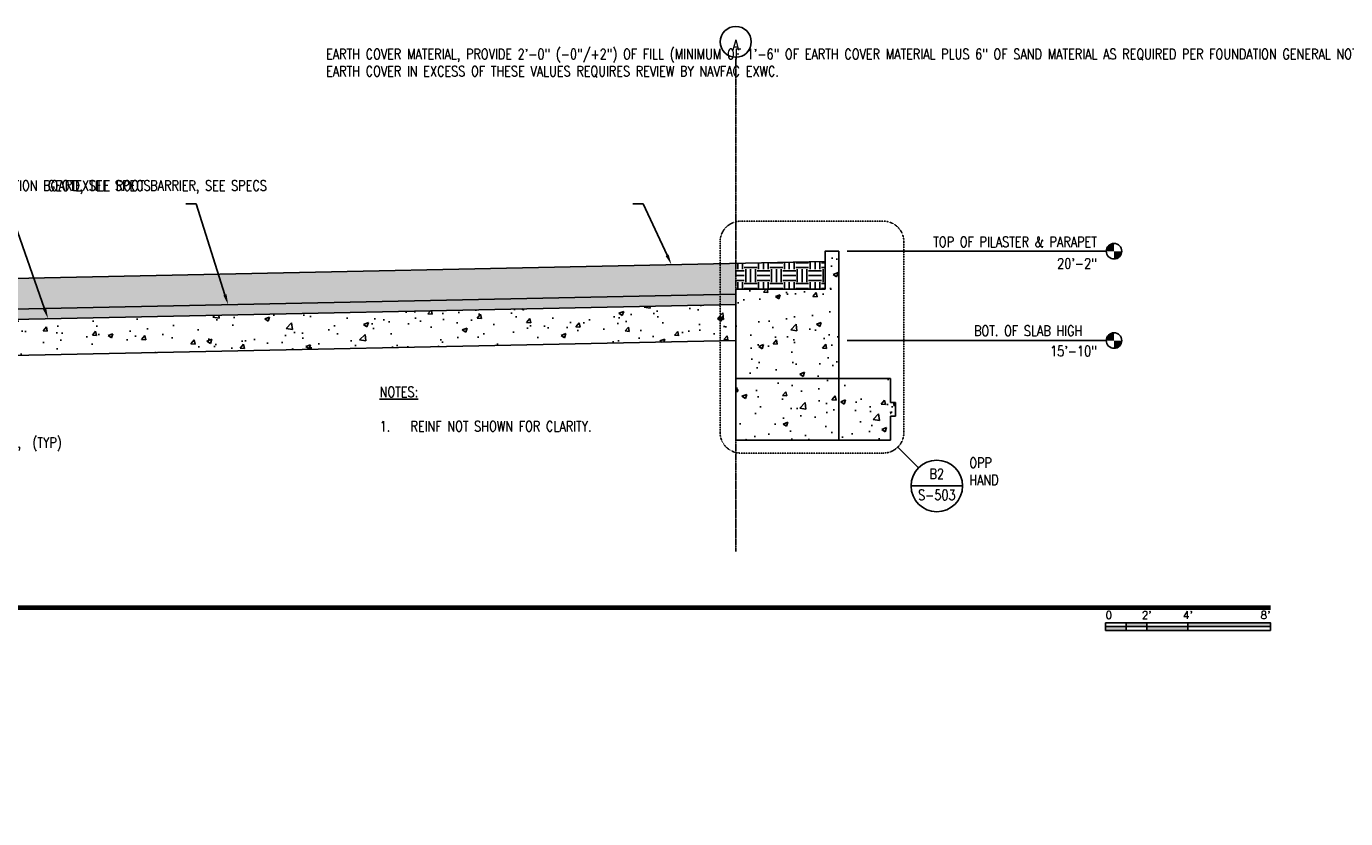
# Model space of a CAD drawing. Header units: inches. Extents: x -1704 to 9052, y -174 to 373.
# Tile 5 of 6: x 5 to 772, y -88 to 373. Entities that reach past the tile are written whole.
import ezdxf
from ezdxf import colors
from ezdxf.entities.mleader import LeaderData, LeaderLine
from ezdxf.enums import TextEntityAlignment as Align
from ezdxf.math import Vec2, Vec3

# ---------------------------------------------------------------- set-up
doc = ezdxf.new("R2010")
doc.units = ezdxf.units.IN
doc.header["$MEASUREMENT"] = 0
doc.linetypes.add('CENTER2', pattern=[1.125, 0.75, -0.125, 0.125, -0.125])
doc.linetypes.add('HIDDEN2', pattern=[0.1875, 0.125, -0.0625])
for name, color, linetype in [('A-DETL', 3, 'Continuous'), ('A-DETL-THIN', 1, 'Continuous'), ('A-FLOR', 173, 'Continuous'), ('A-WALL-PATT', 8, 'Continuous'), ('G-ANNO-REFR', 2, 'Continuous'), ('S-ANNO-NOTE', 2, 'Continuous'), ('S-ANNO-SYMB', 2, 'Continuous'), ('S-ANNO-TEXT', 2, 'Continuous'), ('S-BEAM', 13, 'Continuous'), ('S-GRID', 1, 'CENTER2'), ('S-GRID-IDEN', 1, 'Continuous')]:
    doc.layers.add(name, color=color, linetype=linetype)
doc.styles.add('AEC_COMN_TITLE', font='romans.shx', dxfattribs={"width": 0.8, "height": 0.1875})
doc.styles.add('Annotative', font='romans.shx', dxfattribs={"width": 0.8, "height": 0.125})
doc.styles.add('Arial', font='romans.shx', dxfattribs={"width": 0.8})
doc.styles.add('ROMANS', font='romans.shx', dxfattribs={"width": 0.8})
doc.styles.add('TITLES', font='swiss.ttf', dxfattribs={"width": 0.8, "height": 0.25})
pattern_1 = [(50, (219.778, 0), (28.6904, -2.5101), [3, -33]), (355, (219.778, 0), (-5.55, 30.0877), [2.4, -26.4]), (100.4514, (222.17, -0.21), (23.1404, 27.5776), [2.5496, -28.0457]), (46.184, (219.78, 8), (42.6897, -6.6208), [4.5, -49.5]), (96.636, (223.336, 7.45), (37.3865, 38.9647), [3.8244, -42.0686]), (351.184, (219.78, 8), (37.3865, 38.9647), [3.6, -39.6]), (21, (223.778, 6), (23.8763, -16.1048), [3, -33]), (326, (223.778, 6), (9.7326, 29.006), [2.4, -26.4]), (71.4514, (225.768, 4.658), (33.6089, 12.9012), [2.5496, -28.0457]), (37.5, (219.778, 0), (0.4864, 13.31575), [0, -26.08, 0, -26.8, 0, -26.5]), (7.5, (219.778, 0), (10.5228, 15.77647), [0, -15.28, 0, -25.48, 0, -10.1]), (327.5, (210.858, 0), (21.3529, -0.9022), [0, -10, 0, -31.2, 0, -41.4]), (317.5, (206.858, 0), (23.32745, 4.0042), [0, -13, 0, -20.72, 0, -29.4])]
pattern_2 = [(0, (219.778, 0), (7.5, 7.5), [7.5, -7.5]), (0, (219.778, 2.8125), (7.5, 7.5), [7.5, -7.5]), (0, (219.778, 5.625), (7.5, 7.5), [7.5, -7.5]), (90, (220.716, 6.5625), (-7.5, 7.5), [7.5, -7.5]), (90, (223.528, 6.5625), (-7.5, 7.5), [7.5, -7.5]), (90, (226.341, 6.5625), (-7.5, 7.5), [7.5, -7.5])]

# ---------------------------------------------------------------- blocks, each defined once
blk = doc.blocks.new('Grid - Circle 3_8_-570341-SECTION _MIDDLE STRIP_')
at = {"layer": 'S-GRID-IDEN'}
blk.add_circle((-1493.21, 363.87), 9, dxfattribs=at)
blk = doc.blocks.new('Level - Circle-570883-RETAINING WALL ELEVATION')
at = {"layer": 'S-ANNO-SYMB', "lineweight": -3}
h = blk.add_hatch(color=256, dxfattribs=at)
edge = h.paths.add_edge_path()
edge.add_line((373.7, 0), (367.7, 0))
edge.add_arc((373.7, 0), 6, 90, 180, ccw=False)
edge.add_line((373.7, 6), (373.7, 0))
h = blk.add_hatch(color=256, dxfattribs=at)
edge = h.paths.add_edge_path()
edge.add_line((373.7, -6), (373.7, 0))
edge.add_line((373.7, 0), (379.7, 0))
edge.add_arc((373.7, 0), 6, 270, 360, ccw=False)
blk.add_circle((373.7, 0), 6, dxfattribs=at)
blk = doc.blocks.new('Detail Callout AEC')
at = {"color": 0, "linetype": 'ByBlock', "lineweight": -3, "transparency": 16777216}
blk.add_line((0.25, 0), (-0.25, 0), dxfattribs=at)
blk.add_circle((0, 0), 0.25, dxfattribs=at)
at = {"color": 0, "linetype": 'ByBlock', "lineweight": -3, "transparency": 16777216, "style": 'AEC_COMN_TITLE'}
for tag, p in [('VIEWNUMBER', (0, 0.051)), ('SHEETNUMBER', (0, -0.126))]:
    blk.add_attdef(tag, text='', height=0.0938, dxfattribs=at).set_placement(p, align=Align.CENTER)
blk = doc.blocks.new('*U10')
for points in [[(-2, -0.281), (-1.75, -0.281), (-1.75, -0.234), (-2, -0.234)], [(-1.75, -0.234), (-1.5, -0.234), (-1.5, -0.187), (-1.75, -0.187)], [(-1.5, -0.234), (-1, -0.234), (-1, -0.281), (-1.5, -0.281)], [(-1, -0.234), (0, -0.234), (0, -0.187), (-1, -0.187)]]:
    blk.add_hatch(color=256).paths.add_polyline_path(points)
for p, q in [((0, -0.187), (-2, -0.187)), ((-2, -0.281), (-2, -0.187)), ((-2, -0.234), (0, -0.234)), ((0, -0.281), (-2, -0.281)), ((-1.75, -0.281), (-1.75, -0.187)), ((-1.5, -0.281), (-1.5, -0.187)), ((-1, -0.281), (-1, -0.188)), ((0, -0.187), (0, -0.281))]:
    blk.add_line(p, q)
at = {"flags": 128}
for points in [[(-2, -0.281), (-1.75, -0.281), (-1.75, -0.234), (-2, -0.234), (-2, -0.281)], [(-1.75, -0.234), (-1.5, -0.234), (-1.5, -0.187), (-1.75, -0.187), (-1.75, -0.234)], [(-1.5, -0.234), (-1, -0.234), (-1, -0.281), (-1.5, -0.281), (-1.5, -0.234)], [(-1, -0.234), (0, -0.234), (0, -0.187), (-1, -0.187), (-1, -0.234)]]:
    blk.add_lwpolyline(points, close=True, dxfattribs=at)
at = {"style": 'Arial'}
blk.add_text('0', height=0.0937, dxfattribs=at).set_placement((-2, -0.094), align=Align.MIDDLE_LEFT)
for s, p in [("2'", (-1.5, -0.094)), ("4'", (-1, -0.094))]:
    blk.add_text(s, height=0.0937, dxfattribs=at).set_placement(p, align=Align.MIDDLE_CENTER)
blk.add_text("8'", height=0.0937, dxfattribs=at).set_placement((0, -0.094), align=Align.MIDDLE_RIGHT)
blk = doc.blocks.new('*U6')
at = {"linetype": 'Continuous', "lineweight": 70}
blk.add_line((1.125, 0.625), (23.5, 0.625), dxfattribs=at)
at = {"lineweight": 70}
blk.add_circle((0.812, 0.625), 0.312, dxfattribs=at)
at = {"style": 'Arial'}
blk.add_attdef('DRAWING_AREA_TITLE', text='', height=0.187, dxfattribs=at).set_placement((1.374, 0.634), align=Align.BOTTOM_LEFT)
blk.add_attdef('X#', text='', height=0.187, dxfattribs=at).set_placement((0.812, 0.625), align=Align.MIDDLE_CENTER)
blk.add_attdef('SCALE:', text='', height=0.0938, dxfattribs=at).set_placement((1.374, 0.561), align=Align.TOP_LEFT)

msp = doc.modelspace()

# ---------------------------------------------------------------- hatches: boundary and pattern name
at = {"layer": 'A-WALL-PATT', "lineweight": -3}
h = msp.add_hatch(dxfattribs=at)
h.set_pattern_fill('AR-CONC', color=8, scale=4, style=0)
h.set_pattern_definition(pattern_1)
h.paths.add_polyline_path([(477.4224, 220), (477.4224, 242), (469.4224, 242), (469.4224, 220), (417.4224, 220), (417.4224, 168), (477.4224, 168)])
h = msp.add_hatch(dxfattribs=at)
h.set_pattern_fill('EARTH', color=8, scale=30, style=0)
h.set_pattern_definition(pattern_2)
h.paths.add_polyline_path([(417.4224, 216.9836), (417.4224, 220), (417.3075, 220), (417.4224, 234.9866), (-196.5777, 222.1812), (-196.5777, 204.357)])
h = msp.add_hatch(dxfattribs=at)
h.set_pattern_fill('EARTH', color=8, scale=30, style=0)
h.set_pattern_definition(pattern_2)
h.paths.add_polyline_path([(469.4626, 236.0728), (417.4224, 234.9874), (417.4224, 220), (469.4224, 220)])
h = msp.add_hatch(dxfattribs=at)
h.set_pattern_fill('AR-SAND', color=8, style=0)
h.set_pattern_definition([(37.5, (219.7784, 0), (-0.0629934, 1.926824), [0, -1.52, 0, -1.7, 0, -1.625]), (7.5, (219.7784, 0), (1.769777, 2.822146), [0, -0.82, 0, -1.37, 0, -0.525]), (327.5, (218.5484, 0), (3.114142, 0.005659), [0, -0.5, 0, -1.8, 0, -2.35]), (317.5, (218.5484, 0), (3.006127, 0.877676), [0, -0.25, 0, -1.18, 0, -1.35])])
h.paths.add_polyline_path([(417.4224, 210.9824), (417.4224, 216.9836), (-196.5777, 204.357), (-196.5777, 198.3706)])
h = msp.add_hatch(dxfattribs=at)
h.set_pattern_fill('AR-CONC', color=8, scale=4, style=0)
h.set_pattern_definition(pattern_1)
h.paths.add_polyline_path([(417.4224, 189.9824), (417.4224, 210.9824), (-201.8553, 198.2472), (-202.5773, 197.5252), (-202.5777, 171.6026), (-182.5776, 171.6025), (-176.4096, 177.7705)])
h = msp.add_hatch(dxfattribs=at)
h.set_pattern_fill('AR-CONC', color=8, scale=4, style=0)
h.set_pattern_definition(pattern_1)
h.paths.add_polyline_path([(477.4224, 132), (477.4224, 168), (417.4224, 168), (417.4224, 132)])
h = msp.add_hatch(dxfattribs=at)
h.set_pattern_fill('AR-CONC', color=8, scale=4, style=0)
h.set_pattern_definition(pattern_1)
h.paths.add_polyline_path([(477.4224, 132), (507.4224, 132), (507.4224, 168), (477.4224, 168)])
h = msp.add_hatch(dxfattribs=at)
h.set_pattern_fill('AR-CONC', color=8, style=0)
h.set_pattern_definition([(50, (219.7784, 0), (7.1726, -0.62752), [0.75, -8.25]), (355, (219.778, 0), (-1.38751, 7.52192), [0.6, -6.6]), (100.4514, (220.376, -0.052), (5.78509, 6.8944), [0.6374, -7.01142]), (46.1842, (219.778, 2), (10.67241, -1.6552), [1.125, -12.375]), (96.6356, (220.668, 1.862), (9.34662, 9.7412), [0.9561, -10.51714]), (351.184, (219.778, 2), (9.34662, 9.7412), [0.9, -9.9]), (21, (220.7784, 1.5), (5.96907, -4.02619), [0.75, -8.25]), (326, (220.778, 1.5), (2.43315, 7.2515), [0.6, -6.6]), (71.4514, (221.276, 1.1645), (8.40222, 3.22531), [0.6374, -7.01142]), (37.5, (219.7784, 0), (0.121599, 3.328939), [0, -6.52, 0, -6.7, 0, -6.625]), (7.5, (219.7784, 0), (2.630695, 3.944117), [0, -3.82, 0, -6.37, 0, -2.525]), (327.5, (217.5484, 0), (5.338224, -0.225549), [0, -2.5, 0, -7.8, 0, -10.35]), (317.5, (216.5484, 0), (5.83186, 1.00105), [0, -3.25, 0, -5.18, 0, -7.35])])
h.paths.add_polyline_path([(510.4224, 146), (510.4224, 154), (507.4224, 154), (507.4224, 146)])

# ---------------------------------------------------------------- linework, layer by layer
at = {"layer": 'A-DETL', "lineweight": -3}
msp.add_line((417.2991, 216.9811), (-196.5777, 204.357), dxfattribs=at)
at = {"layer": 'A-DETL-THIN', "lineweight": -3}
msp.add_line((469.4224, 236.072), (-196.5777, 222.1812), dxfattribs=at)
at = {"layer": 'A-FLOR', "lineweight": -3}
for p, q in [((417.4224, 210.9824), (-201.8553, 198.2472)), ((417.4224, 189.9824), (-176.4096, 177.7705))]:
    msp.add_line(p, q, dxfattribs=at)
at = {"layer": 'S-ANNO-SYMB', "lineweight": -3}
for p, q in [((482.1724, 242), (633.0212, 242)), ((482.1724, 190), (633.0212, 190))]:
    msp.add_line(p, q, dxfattribs=at)
at = {"layer": 'S-ANNO-SYMB'}
msp.add_line((511.7426, 128.0357), (523.7931, 115.9853), dxfattribs=at)
at = {"layer": 'S-ANNO-SYMB', "linetype": 'HIDDEN2'}
msp.add_lwpolyline([(408.2994, 136.521), (408.2994, 247.479, -0.41421356), (420.2994, 259.479), (503.2574, 259.479, -0.41421356), (515.2574, 247.479), (515.2574, 136.521, -0.41421356), (503.2574, 124.521), (420.2994, 124.521, -0.41421356)], format="xyb", close=True, dxfattribs=at)
at = {"layer": 'S-BEAM', "lineweight": -3}
for p, q in [((477.4224, 242), (477.4224, 132)), ((417.4224, 220), (469.4224, 220)), ((507.4224, 168), (417.4224, 168)), ((507.4224, 154), (507.4224, 168)), ((510.4224, 154), (507.4224, 154)), ((510.4224, 146), (510.4224, 154)), ((507.4224, 132), (507.4224, 146)), ((507.4224, 146), (510.4224, 146)), ((417.4224, 132), (507.4224, 132))]:
    msp.add_line(p, q, dxfattribs=at)
at = {"layer": 'S-BEAM'}
msp.add_line((417.4224, 132), (417.4224, 220), dxfattribs=at)
at = {"layer": 'S-BEAM', "lineweight": -3}
msp.add_lwpolyline([(469.4224, 220), (469.4224, 242), (477.4224, 242)], dxfattribs=at)
at = {"layer": 'S-GRID', "lineweight": -3}
msp.add_line((417.4224, 67.3075), (417.4224, 354.875), dxfattribs=at)

# ---------------------------------------------------------------- block references
at = {"layer": 'G-ANNO-REFR'}
ref = msp.add_blockref('Detail Callout AEC', (534.3997, 105.3787), dxfattribs=dict(at, xscale=60, yscale=60, zscale=60))
ref.add_attrib('VIEWNUMBER', 'B2', dxfattribs={"layer": 'S-ANNO-TEXT', "color": 1, "transparency": 16777216, "height": 6.00001, "style": 'ROMANS', "width": 0.8}).set_placement((534.3997, 107.6287), align=Align.BOTTOM_CENTER)
ref.add_attrib('SHEETNUMBER', 'S-503', dxfattribs={"layer": 'S-ANNO-TEXT', "color": 1, "transparency": 16777216, "height": 6.00001, "style": 'ROMANS', "width": 0.8}).set_placement((534.3997, 97.1237), align=Align.CENTER)
at = {"layer": 'S-ANNO-SYMB', "lineweight": -3}
for name, p, xscale, yscale, zscale in [('Level - Circle-570883-RETAINING WALL ELEVATION', (357.2409, 242), 0.7500000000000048, 0.7500000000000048, 0.7500000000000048), ('Level - Circle-570883-RETAINING WALL ELEVATION', (357.2409, 190), 0.7500000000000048, 0.7500000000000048, 0.7500000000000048), ('*U10', (728.5133, 34.7129), 48, 48, 48)]:
    msp.add_blockref(name, p, dxfattribs=dict(at, xscale=xscale, yscale=yscale, zscale=zscale))
ref = msp.add_blockref('*U6', (-399.4868, 4.7129), dxfattribs=dict(at, xscale=48, yscale=48, zscale=48))
ref.add_attrib('SCALE:', 'SCALE: 1/4" = 1\'-0"', dxfattribs={"layer": '0', "height": 6, "style": 'Annotative', "width": 0.796875}).set_placement((-333.5206, 31.621), align=Align.TOP_LEFT)
ref.add_attrib('DRAWING_AREA_TITLE', 'SECTION (MIDDLE STRIP)', dxfattribs={"layer": '0', "height": 12, "style": 'TITLES', "width": 0.796875}).set_placement((-333.5206, 35.1404), align=Align.BOTTOM_LEFT)
ref.add_attrib('X#', 'A1', dxfattribs={"layer": '0', "height": 12, "style": 'TITLES', "width": 0.796875}).set_placement((-360.4868, 34.7129), align=Align.MIDDLE_CENTER)
at = {"layer": 'S-GRID-IDEN', "lineweight": -3}
msp.add_blockref('Grid - Circle 3_8_-570341-SECTION _MIDDLE STRIP_', (1910.6284, 0), dxfattribs=at)

# ---------------------------------------------------------------- texts
at = {"layer": 'S-ANNO-NOTE', "lineweight": -3, "char_height": 6, "line_spacing_factor": 0.981704, "style": 'Annotative'}
for s, insert, width, attachment_point in [('\\pxqc,t3.2,6.4,9.6,12.8,16,19.2,22.4,25.6,28.8,32,35.2,38.4,41.6,44.8,48,51.2,54.4,57.6,60.8,64,67.2,70.4,73.6,76.8,80,83.2,86.4,89.6,92.8,96,99.2,102.4;{A}', (417.3748, 362.0651), 4.39937, 5), ('\\pxqr,t3.2,6.4,9.6,12.8,16,19.2,22.4,25.6,28.8,32,35.2,38.4,41.6,44.8,48,51.2,54.4,57.6,60.8,64,67.2,70.4,73.6,76.8,80,83.2,86.4,89.6,92.8,96,99.2,102.4;TOP OF PILASTER & PARAPET', (627.5632, 250.4427), 125.37018, 3), ('\\pxqr,t3.2,6.4,9.6,12.8,16,19.2,22.4,25.6,28.8,32,35.2,38.4,41.6,44.8,48,51.2,54.4,57.6,60.8,64,67.2,70.4,73.6,76.8,80,83.2,86.4,89.6,92.8,96,99.2,102.4;20\'-2"', (627.5, 237.8543), 26.502047, 3), ('\\pxt3.2,6.4,9.6,12.8,16,19.2,22.4,25.6,28.8,32,35.2,38.4,41.6,44.8,48,51.2,54.4,57.6,60.8,64,67.2,70.4,73.6,76.8,80,83.2,86.4,89.6,92.8,96,99.2,102.4;{BOT. OF SLAB HIGH}', (556.0652, 198.7236), 81.607559, 1), ('\\pxqr,t3.2,6.4,9.6,12.8,16,19.2,22.4,25.6,28.8,32,35.2,38.4,41.6,44.8,48,51.2,54.4,57.6,60.8,64,67.2,70.4,73.6,76.8,80,83.2,86.4,89.6,92.8,96,99.2,102.4;15\'-10"', (627.5, 186.8852), 31.294488, 3)]:
    msp.add_mtext(s, dxfattribs=dict(at, insert=insert, width=width, attachment_point=attachment_point))
at = {"layer": 'S-ANNO-NOTE', "char_height": 6, "attachment_point": 1, "style": 'Annotative'}
for s, insert, width in [('{\\LNOTES:}\\P\\P\\pxi-3,l3,t3;1.^IREINF NOT SHOWN FOR CLARITY.', (210.1851, 163.1004), 172.051418), ('OPP\\PHAND', (553.3101, 121.8722), 22.997743)]:
    msp.add_mtext(s, dxfattribs=dict(at, insert=insert, width=width))

# ---------------------------------------------------------------- leaders
at = {"layer": 'S-ANNO-NOTE', "lineweight": -3}
ml = msp.add_multileader_mtext('Standard', dxfattribs=at)
ml.set_content('EARTH COVER MATERIAL, PROVIDE 2\'-0" (-0"/+2") OF FILL (MINIMUM OF 1\'-6" OF EARTH COVER MATERIAL PLUS 6" OF SAND MATERIAL AS REQUIRED PER FOUNDATION GENERAL NOTES ON S-001) TO ANY EXTERIOR EDGE OF THE MAGAZINE (ROOF PANEL, SIDE WALL, REAR WALL).\\PEARTH COVER IN EXCESS OF THESE VALUES REQUIRES REVIEW BY NAVFAC EXWC.', color=256, style='Annotative')
ml.set_leader_properties(color=1, linetype='ByLayer', lineweight=-1)
ml.build(insert=Vec2(0, 0))
ml.multileader.update_dxf_attribs({"text_right_attachment_type": 3, "dogleg_length": 0.125, "arrow_head_size": 6, "scale": 48})
ctx = ml.context
ctx.base_point, ctx.scale, ctx.char_height, ctx.arrow_head_size, ctx.landing_gap_size, ctx.plane_origin = Vec3(-1180.4413, 362.8757), 48, 6, 6, 4.32, Vec3(-976.2137, 253)
ctx.right_attachment = 3
notes = []
notes.append((ctx, [(0, (1, 1, 0), (-962.8299, 286.0186), (-1, 0), 6, [(0, [(-962.851, 233.9305)], 0, [])])]))
ctx.mtext.insert, ctx.mtext.width, ctx.mtext.flow_direction = Vec3(-1176.1213, 365.8757), 203.191364, 5
ml = msp.add_multileader_mtext('Standard', dxfattribs=at)
ml.set_content('EARTH COVER MATERIAL, PROVIDE 2\'-0" (-0"/+2") OF FILL (MINIMUM OF 1\'-6" OF EARTH COVER MATERIAL PLUS 6" OF SAND MATERIAL AS REQUIRED PER FOUNDATION GENERAL NOTES ON S-001) TO ANY EXTERIOR EDGE OF THE MAGAZINE (ROOF PANEL, SIDE WALL, REAR WALL).\\PEARTH COVER IN EXCESS OF THESE VALUES REQUIRES REVIEW BY NAVFAC EXWC.', color=256, style='Annotative')
ml.set_leader_properties(color=1, linetype='ByLayer', lineweight=-1)
ml.build(insert=Vec2(0, 0))
ml.multileader.update_dxf_attribs({"text_right_attachment_type": 3, "dogleg_length": 0.125, "arrow_head_size": 6, "scale": 48})
ctx = ml.context
ctx.base_point, ctx.scale, ctx.char_height, ctx.arrow_head_size, ctx.landing_gap_size, ctx.plane_origin = Vec3(174.6934, 356.5007), 48, 6, 6, 4.32, Vec3(379.9599, 236.625)
ctx.right_attachment = 3
notes.append((ctx, [(0, (1, 1, 0), (363.5048, 269.6436), (-1, 0), 6, [(0, [(380.0104, 234.2071)], 0, [])])]))
ctx.mtext.insert, ctx.mtext.width, ctx.mtext.flow_direction = Vec3(179.0134, 359.7864), 184.854963, 5
ml = msp.add_multileader_mtext('Standard', dxfattribs=at)
ml.set_content('WATER PROOFING MEMBRANE WITH PROTECTION BOARD, SEE SPECS', color=256, style='Annotative')
ml.set_leader_properties(color=1, linetype='ByLayer', lineweight=-1)
ml.build(insert=Vec2(0, 0))
ml.multileader.update_dxf_attribs({"text_right_attachment_type": 3, "dogleg_length": 0.125, "arrow_head_size": 6, "scale": 48})
ctx = ml.context
ctx.base_point, ctx.scale, ctx.char_height, ctx.arrow_head_size, ctx.landing_gap_size, ctx.plane_origin = Vec3(-146.0247, 279.6436), 48, 6, 6, 4.32, Vec3(17.6092, 192.4571)
ctx.right_attachment = 3
notes.append((ctx, [(0, (1, 1, 0), (-6.1275, 269.6436), (-1, 0), 6, [(0, [(17.2854, 202.7537)], 0, [])])]))
ctx.mtext.insert, ctx.mtext.width, ctx.mtext.flow_direction = Vec3(-141.7047, 283.215), 130.551797, 5
ml = msp.add_multileader_mtext('Standard', dxfattribs=at)
ml.set_content('GEOTEXTILE ROOT BARRIER, SEE SPECS', color=256, style='Annotative')
ml.set_leader_properties(color=1, linetype='ByLayer', lineweight=-1)
ml.build(insert=Vec2(0, 0))
ml.multileader.update_dxf_attribs({"text_right_attachment_type": 3, "dogleg_length": 0.125, "arrow_head_size": 6, "scale": 48})
ctx = ml.context
ctx.base_point, ctx.scale, ctx.char_height, ctx.arrow_head_size, ctx.landing_gap_size, ctx.plane_origin = Vec3(12.7288, 279.6436), 48, 6, 6, 4.32, Vec3(120.8319, 236.3292)
ctx.right_attachment = 3
notes.append((ctx, [(0, (1, 1, 0), (103.4831, 269.6436), (-1, 0), 6, [(0, [(122.0358, 210.9092)], 0, [])])]))
ctx.mtext.insert, ctx.mtext.width, ctx.mtext.flow_direction = Vec3(17.0488, 283.215), 79.744078, 5
ml = msp.add_multileader_mtext('Standard', dxfattribs=at)
ml.set_content('WATER PROOFING MEMBRANE WITH PROTECTION BOARD, SEE SPECS', color=256, style='Annotative')
ml.set_leader_properties(color=1, linetype='ByLayer', lineweight=-1)
ml.build(insert=Vec2(0, 0))
ml.multileader.update_dxf_attribs({"text_right_attachment_type": 3, "dogleg_length": 0.125, "arrow_head_size": 6, "scale": 48})
ctx = ml.context
ctx.base_point, ctx.scale, ctx.char_height, ctx.arrow_head_size, ctx.landing_gap_size, ctx.plane_origin = Vec3(-1488.2612, 259.7299), 48, 6, 6, 4.32, Vec3(-1324.6274, 192.5122)
ctx.right_attachment = 3
notes.append((ctx, [(0, (1, 1, 0), (-1348.3641, 249.7299), (-1, 0), 6, [(0, [(-1324.9128, 202.1045)], 0, [])])]))
ctx.mtext.insert, ctx.mtext.width, ctx.mtext.flow_direction = Vec3(-1483.9412, 263.3014), 130.551797, 5
ml = msp.add_multileader_mtext('Standard', dxfattribs=at)
ml.set_content('GEOTEXTILE ROOT BARRIER, SEE SPECS', color=256, style='Annotative')
ml.set_leader_properties(color=1, linetype='ByLayer', lineweight=-1)
ml.build(insert=Vec2(0, 0))
ml.multileader.update_dxf_attribs({"text_right_attachment_type": 3, "dogleg_length": 0.125, "arrow_head_size": 6, "scale": 48})
ctx = ml.context
ctx.base_point, ctx.scale, ctx.char_height, ctx.arrow_head_size, ctx.landing_gap_size, ctx.plane_origin = Vec3(-1180.5923, 259.7299), 48, 6, 6, 4.32, Vec3(-1075.7806, 235.5192)
ctx.right_attachment = 3
notes.append((ctx, [(0, (1, 1, 0), (-1089.8381, 249.7299), (-1, 0), 6, [(0, [(-1074.7191, 213.7389)], 0, [])])]))
ctx.mtext.insert, ctx.mtext.width, ctx.mtext.flow_direction = Vec3(-1176.2723, 263.3014), 79.744078, 5
ml = msp.add_multileader_mtext('Standard', dxfattribs=at)
ml.set_content('6"X6" CHAMFER AT WALL TO ROOF JOINT, (TYP)', color=256, style='Annotative')
ml.set_leader_properties(color=1, linetype='ByLayer', lineweight=-1)
ml.build(insert=Vec2(0, 0))
ml.multileader.update_dxf_attribs({"text_right_attachment_type": 3, "dogleg_length": 0.125, "arrow_head_size": 6, "scale": 48})
ctx = ml.context
ctx.base_point, ctx.scale, ctx.char_height, ctx.arrow_head_size, ctx.landing_gap_size, ctx.plane_origin = Vec3(-1465.3714, 146.5046), 48, 6, 6, 4.32, Vec3(-1490.2791, 164.1034)
ctx.right_attachment = 3
notes.append((ctx, [(0, (1, 1, 0), (-1471.3714, 146.5046), (1, 0), 6, [(0, [(-1490.1218, 174.6025)], 0, [])])]))
ctx.mtext.insert, ctx.mtext.width, ctx.mtext.flow_direction = Vec3(-1461.0514, 150.5046), 91.831059, 5
ml = msp.add_multileader_mtext('Standard', dxfattribs=at)
ml.set_content('6"X6" CHAMFER AT WALL TO ROOF JOINT,  (TYP)', color=256, style='Annotative')
ml.set_leader_properties(color=1, linetype='ByLayer', lineweight=-1)
ml.build(insert=Vec2(0, 0))
ml.multileader.update_dxf_attribs({"text_right_attachment_type": 3, "dogleg_length": 0.125, "arrow_head_size": 6, "scale": 48})
ctx = ml.context
ctx.base_point, ctx.scale, ctx.char_height, ctx.arrow_head_size, ctx.landing_gap_size, ctx.plane_origin = Vec3(-137.6991, 129.6308), 48, 6, 6, 4.32, Vec3(-182.7091, 58.7857)
ctx.right_attachment = 3
notes.append((ctx, [(0, (1, 1, 0), (-143.6991, 129.6308), (1, 0), 6, [(0, [(-179.4936, 174.6865)], 0, [])])]))
ctx.mtext.insert, ctx.mtext.width, ctx.mtext.flow_direction = Vec3(-133.3791, 133.6308), 92.972969, 5
ml = msp.add_multileader_mtext('Standard', dxfattribs=at)
ml.set_content('WATERPROOFING MEMBRANE WITH PROTECTION BOARD, SEE SPECS', color=256, style='Annotative')
ml.set_leader_properties(color=1, linetype='ByLayer', lineweight=-1)
ml.build(insert=Vec2(0, 0))
ml.multileader.update_dxf_attribs({"text_right_attachment_type": 3, "dogleg_length": 0.125, "arrow_head_size": 6, "scale": 48})
ctx = ml.context
ctx.base_point, ctx.scale, ctx.char_height, ctx.arrow_head_size, ctx.landing_gap_size, ctx.plane_origin = Vec3(-1708.5045, 145.3744), 48, 6, 6, 4.32, Vec3(-1553.2639, 127.4071)
ctx.right_attachment = 3
notes.append((ctx, [(0, (1, 1, 0), (-1582.3217, 125.3744), (-1, 0), 6, [(0, [(-1513.2059, 111.0933)], 0, [])])]))
ctx.mtext.insert, ctx.mtext.width, ctx.mtext.flow_direction = Vec3(-1704.1845, 148.3744), 114.419206, 5
ml = msp.add_multileader_mtext('Standard', dxfattribs=at)
ml.set_content('ARCH PILASTER BEYOND', color=256, style='Annotative')
ml.set_leader_properties(color=1, linetype='ByLayer', lineweight=-1)
ml.build(insert=Vec2(0, 0))
ml.multileader.update_dxf_attribs({"text_right_attachment_type": 3, "dogleg_length": 0.125, "arrow_head_size": 6, "scale": 48})
ctx = ml.context
ctx.base_point, ctx.scale, ctx.char_height, ctx.arrow_head_size, ctx.landing_gap_size, ctx.plane_origin = Vec3(-728.9164, 105.7318), 48, 6, 6, 4.32, Vec3(-642.2991, 81.521)
ctx.right_attachment = 3
notes.append((ctx, [(1, (1, 1, 0), (-734.9164, 105.7318), (1, 0), 6, [(0, [(-773.2059, 81.9383)], 0, [])])]))
ctx.mtext.insert, ctx.mtext.width, ctx.mtext.flow_direction = Vec3(-724.5964, 108.7318), 79.744078, 5
ml = msp.add_multileader_mtext('Standard', dxfattribs=at)
ml.set_content('GEOTEXTILE ROOT BARRIER, SEE SPECS', color=256, style='Annotative')
ml.set_leader_properties(color=1, linetype='ByLayer', lineweight=-1)
ml.build(insert=Vec2(0, 0))
ml.multileader.update_dxf_attribs({"text_right_attachment_type": 3, "dogleg_length": 0.125, "arrow_head_size": 6, "scale": 48})
ctx = ml.context
ctx.base_point, ctx.scale, ctx.char_height, ctx.arrow_head_size, ctx.landing_gap_size, ctx.plane_origin = Vec3(-1708.2759, 100.1333), 48, 6, 6, 4.32, Vec3(-1553.2639, 92.166)
ctx.right_attachment = 3
notes.append((ctx, [(0, (1, 1, 0), (-1594.8931, 90.1333), (-1, 0), 6, [(0, [(-1519.2059, 75.8522)], 0, [])])]))
ctx.mtext.insert, ctx.mtext.width, ctx.mtext.flow_direction = Vec3(-1703.9559, 103.1333), 114.419206, 5
ml = msp.add_multileader_mtext('Standard', dxfattribs=at)
ml.set_content('6"X6" CHAMFER AT WALL TO SLAB JOINT, (TYP)', color=256, style='Annotative')
ml.set_leader_properties(color=1, linetype='ByLayer', lineweight=-1)
ml.build(insert=Vec2(0, 0))
ml.multileader.update_dxf_attribs({"text_right_attachment_type": 3, "dogleg_length": 0.125, "arrow_head_size": 6, "scale": 48})
ctx = ml.context
ctx.base_point, ctx.scale, ctx.char_height, ctx.arrow_head_size, ctx.landing_gap_size, ctx.plane_origin = Vec3(-1701.1902, 73.7098), 48, 6, 6, 4.32, Vec3(-1553.2639, 87.1364)
ctx.right_attachment = 3
notes.append((ctx, [(0, (1, 1, 0), (-1582.3217, 61.424), (-1, 0), 6, [(0, [(-1518.1141, 4.264)], 0, [])])]))
ctx.mtext.insert, ctx.mtext.width, ctx.mtext.flow_direction = Vec3(-1696.8702, 77.7098), 114.419206, 5
ml = msp.add_multileader_mtext('Standard', dxfattribs=at)
ml.set_content('GRAVEL MATERIAL WRAPPED IN FILTER FABRIC', color=256, style='Annotative')
ml.set_leader_properties(color=1, linetype='ByLayer', lineweight=-1)
ml.build(insert=Vec2(0, 0))
ml.multileader.update_dxf_attribs({"text_right_attachment_type": 3, "dogleg_length": 0.125, "arrow_head_size": 6, "scale": 48})
ctx = ml.context
ctx.base_point, ctx.scale, ctx.char_height, ctx.arrow_head_size, ctx.landing_gap_size, ctx.plane_origin = Vec3(-1708.4203, 31.4091), 48, 6, 6, 4.32, Vec3(-1553.2639, 22.9512)
ctx.right_attachment = 3
notes.append((ctx, [(0, (1, 1, 0), (-1594.1231, 21.4091), (-1, 0), 6, [(0, [(-1548.795, -4.5069)], 0, [])])]))
ctx.mtext.insert, ctx.mtext.width, ctx.mtext.flow_direction = Vec3(-1704.1003, 34.4091), 101.61657, 5
ml = msp.add_multileader_mtext('Standard', dxfattribs=at)
ml.set_content('8" %%C PERFORATED FOOTING DRAIN PIPE,\\P(PERFORATION DOWN)', color=256, style='Annotative')
ml.set_leader_properties(color=1, linetype='ByLayer', lineweight=-1)
ml.build(insert=Vec2(0, 0))
ml.multileader.update_dxf_attribs({"text_right_attachment_type": 3, "dogleg_length": 0.125, "arrow_head_size": 6, "scale": 48})
ctx = ml.context
ctx.base_point, ctx.scale, ctx.char_height, ctx.arrow_head_size, ctx.landing_gap_size, ctx.plane_origin = Vec3(-1701.1258, -4.7688), 48, 6, 6, 4.32, Vec3(-1554.2036, -19.8443)
ctx.right_attachment = 3
notes.append((ctx, [(0, (1, 1, 0), (-1609.2286, -27.0545), (-1, 0), 6, [(0, [(-1550.8882, -10.6834)], 0, [])])]))
ctx.mtext.insert, ctx.mtext.width, ctx.mtext.flow_direction = Vec3(-1696.8058, -0.7688), 85.51735, 5
ml = msp.add_multileader_mtext('Standard', dxfattribs=at)
ml.set_content('15 MIL VAPOR BARRIER', color=256, style='Annotative')
ml.set_leader_properties(color=1, linetype='ByLayer', lineweight=-1)
ml.build(insert=Vec2(0, 0))
ml.multileader.update_dxf_attribs({"text_right_attachment_type": 3, "dogleg_length": 0.125, "arrow_head_size": 6, "scale": 48})
ctx = ml.context
ctx.base_point, ctx.scale, ctx.char_height, ctx.arrow_head_size, ctx.landing_gap_size, ctx.plane_origin = Vec3(-1486.884, -51.6972), 48, 6, 6, 4.32, Vec3(-1380.3992, -25.5332)
ctx.right_attachment = 3
notes.append((ctx, [(0, (1, 1, 0), (-1421.5011, -61.6972), (-1, 0), 6, [(0, [(-1413.9762, -30.5906)], 0, [])])]))
ctx.mtext.insert, ctx.mtext.width, ctx.mtext.flow_direction = Vec3(-1482.564, -48.6972), 61.96827, 5
ml = msp.add_multileader_mtext('Standard', dxfattribs=at)
ml.set_content('12" THICK COMPACTED BASE COURSE', color=256, style='Annotative')
ml.set_leader_properties(color=1, linetype='ByLayer', lineweight=-1)
ml.build(insert=Vec2(0, 0))
ml.multileader.update_dxf_attribs({"text_right_attachment_type": 3, "dogleg_length": 0.125, "arrow_head_size": 6, "scale": 48})
ctx = ml.context
ctx.base_point, ctx.scale, ctx.char_height, ctx.arrow_head_size, ctx.landing_gap_size, ctx.plane_origin = Vec3(-1494.884, -77.1043), 48, 6, 6, 4.32, Vec3(-1361.499, -36.961)
ctx.right_attachment = 3
notes.append((ctx, [(0, (1, 1, 0), (-1375.5583, -88.2472), (-1, 0), 6, [(0, [(-1360.495, -34.939)], 0, [])])]))
ctx.mtext.insert, ctx.mtext.width, ctx.mtext.flow_direction = Vec3(-1490.564, -74.1043), 106.46404, 5
for ctx, leaders in notes:
    for number, flags, end, landing, length, lines in leaders:
        leader = LeaderData()
        leader.index, (leader.has_last_leader_line, leader.has_dogleg_vector, leader.attachment_direction) = number, flags
        leader.last_leader_point, leader.dogleg_vector, leader.dogleg_length = Vec3(end), Vec3(landing), length
        for number, points, colour, breaks in lines:
            line = LeaderLine()
            line.index, line.vertices, line.color, line.breaks = number, Vec3.list(points), colors.encode_raw_color(colour), breaks
            leader.lines.append(line)
        ctx.leaders.append(leader)

doc.saveas('drawing.dxf')
